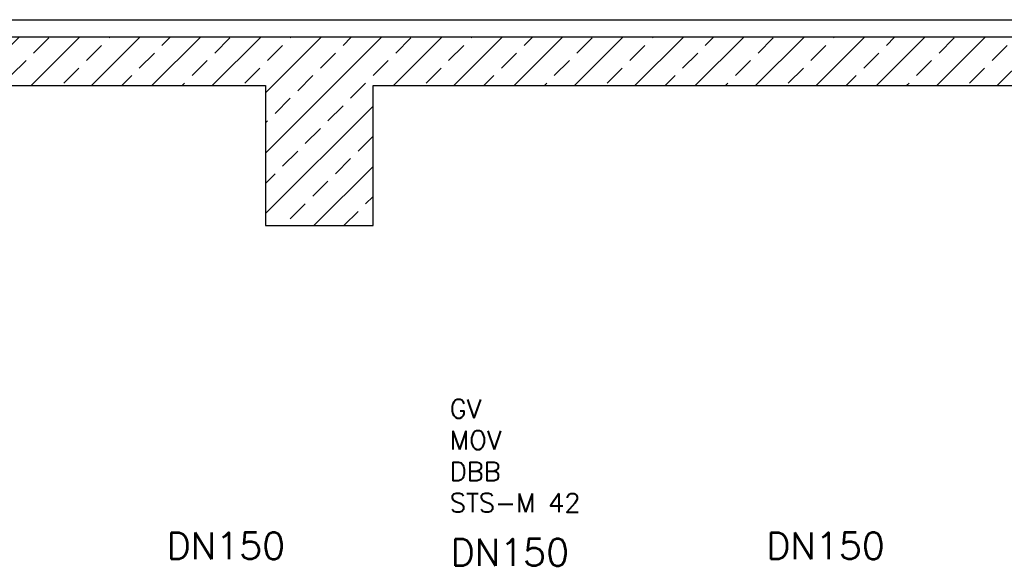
# Model space of a CAD drawing. Header units: millimetres. Extents: x -197187 to 241957296, y -45270 to 70505.
# Tile 13 of 116: x -48461 to -44799, y -31222 to -29189. Entities that reach past the tile are written whole.
import ezdxf

# ---------------------------------------------------------------- set-up
doc = ezdxf.new("R2010")
doc.units = ezdxf.units.MM
doc.header["$LTSCALE"] = 0.5
doc.layers.add('P-MU150AUSL', color=7, linetype='Continuous')
doc.styles.add('ROMANS', font='ROMANS', dxfattribs={"height": 0.2})

msp = doc.modelspace()

# ---------------------------------------------------------------- hatches: boundary and pattern name
at = {"lineweight": 5}
h = msp.add_hatch(dxfattribs=at)
h.set_pattern_fill('ANSI33', color=256, scale=25)
h.set_pattern_definition([(45, (0, -547.82), (-112.2532, 112.2532), []), (45, (112.25, -547.82), (-112.2532, 112.2532), [79.375, -39.6875])])
h.paths.add_polyline_path([(-42919.434, -29253.747), (-51876.866, -29253.747), (-51876.866, -29433.82), (-47546.934, -29433.82), (-47546.934, -29954.485), (-47146.934, -29954.485), (-47146.934, -29433.82), (-43406.934, -29433.82), (-43406.934, -29954.485), (-43006.934, -29954.485), (-43006.934, -29433.82), (-42919.434, -29433.82)])
h.paths.add_polyline_path([(-42829.434, -29253.747), (-42919.434, -29253.747), (-42919.434, -29433.82), (-42829.434, -29433.82)])
h.paths.add_polyline_path([(-42576.934, -29253.747), (-42829.434, -29253.747), (-42829.434, -29433.82), (-42576.934, -29433.82)])
h.paths.add_polyline_path([(-42324.434, -29253.747), (-42576.934, -29253.747), (-42576.934, -29433.82), (-42324.434, -29433.82)])
h.paths.add_polyline_path([(-42234.434, -29253.747), (-42324.434, -29253.747), (-42324.434, -29433.82), (-42234.434, -29433.82)])
h.paths.add_polyline_path([(-38686.221, -29433.82), (-38686.221, -29253.747), (-42234.434, -29253.747), (-42234.434, -29433.82)])

# ---------------------------------------------------------------- linework, layer by layer
for p, q in [((-51876.866, -29188.581), (-42924.195, -29188.581)), ((-47546.934, -29433.82), (-47546.934, -29954.485)), ((-47146.934, -29954.485), (-47146.934, -29433.82)), ((-47546.934, -29954.485), (-47146.934, -29954.485))]:
    msp.add_line(p, q)
for points in [[(-38686.221, -29253.747), (-51876.866, -29253.747), (-51876.866, -29433.82), (-47546.934, -29433.82)], [(-47146.934, -29433.82), (-43406.934, -29433.82)]]:
    msp.add_lwpolyline(points)

# ---------------------------------------------------------------- texts
at = {"layer": 'P-MU150AUSL', "linetype": 'Continuous', "ltscale": 10, "style": 'ROMANS'}
for p in [(-47914.839, -31196.186), (-46858.963, -31220.602), (-45684.839, -31196.186)]:
    msp.add_text('DN150', height=100, dxfattribs=at).set_placement(p)
at = {"layer": 'P-MU150AUSL', "insert": (-46861.464, -30601.108), "char_height": 70, "width": 824.33114, "attachment_point": 1, "style": 'ROMANS'}
msp.add_mtext('GV\\PMOV\\PDBB\\PSTS-M 42', dxfattribs=at)

doc.saveas('drawing.dxf')
